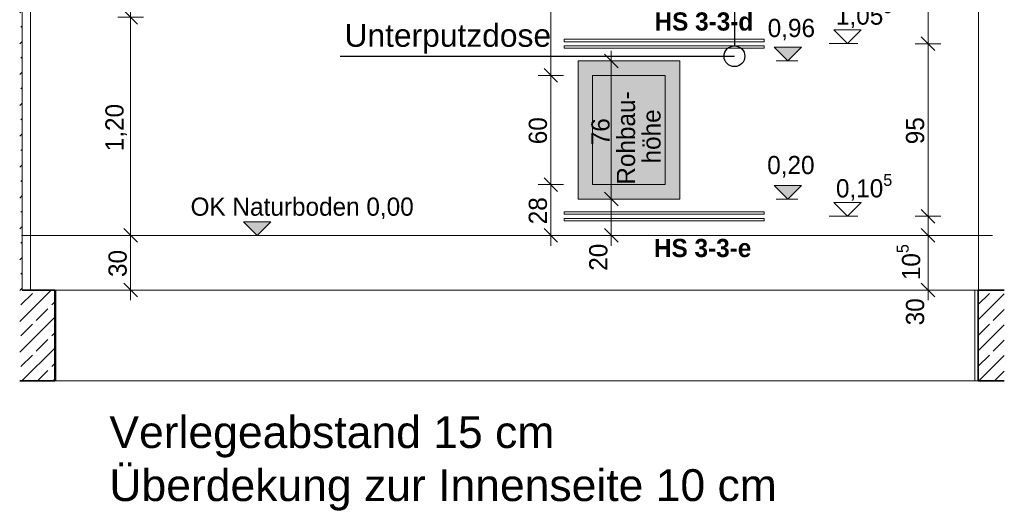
# Model space of a CAD drawing. Extents: x -22247 to 536407, y -187892 to 17509.
# Tile 46 of 75: x 355704 to 361117, y -186492 to -183789. Entities that reach past the tile are written whole.
import ezdxf
from ezdxf.lldxf.tags import DXFTag

# ---------------------------------------------------------------- set-up
doc = ezdxf.new("R2010")
doc.units = 0
doc.header["$LTSCALE"] = 50
doc.layers.get('0').update_dxf_attribs({"lineweight": 25})
for name, color, linetype, lineweight in [('01 Bemaßung einbauteile', 7, 'Continuous', 25), ('01AFU Allgemein Bemaßung', 7, 'Continuous', 25), ('20 Außenwände', 7, 'Continuous', 25), ('20 Dach Stb-Decke', 7, 'Continuous', 25), ('20 Einbauteile - Halfenschienen', 7, 'Continuous', 25), ('20 Fundament', 7, 'Continuous', 25), ('H_Text', 7, 'Continuous', 25), ('X_Text', 7, 'Continuous', 25)]:
    doc.layers.add(name, color=color, linetype=linetype, lineweight=lineweight)
doc.layers.add('E_Elektroinstallation', color=2, linetype='Continuous', lineweight=25, true_color=0xffff00)
doc.styles.add('ERSTELLTER_STIL_2', font='GOTHIC.TTF')
doc.styles.add('ERSTELLTER_STIL_3', font='txt')
doc.styles.get("Standard").update_dxf_attribs({"font": 'txt.shx'})
tags = doc.linetypes.add('Strichlinie eng', pattern=[0.46, 0.3, -0.16]).pattern_tags.tags
tags[6:7] = [DXFTag(74, 4), DXFTag(75, 0), DXFTag(340, '0'), DXFTag(46, 1.0), DXFTag(50, 0.0), DXFTag(44, 0.0), DXFTag(45, 0.0)]
tags[4:5] = [DXFTag(74, 4), DXFTag(75, 0), DXFTag(340, '0'), DXFTag(46, 1.0), DXFTag(50, 0.0), DXFTag(44, 0.0), DXFTag(45, 0.0)]
tags = doc.linetypes.add('Untersicht', pattern=[0.4, 0.3, -0.1]).pattern_tags.tags
tags[6:7] = [DXFTag(74, 4), DXFTag(75, 0), DXFTag(340, '0'), DXFTag(46, 1.0), DXFTag(50, 0.0), DXFTag(44, 0.0), DXFTag(45, 0.0)]
tags[4:5] = [DXFTag(74, 4), DXFTag(75, 0), DXFTag(340, '0'), DXFTag(46, 1.0), DXFTag(50, 0.0), DXFTag(44, 0.0), DXFTag(45, 0.0)]
pattern_1 = [(45, (357365.03, -184975.84), (-84.8528, 84.8528), []), (45, (357322.6, -184933.41), (-84.8528, 84.8528), [90, -30])]

# ---------------------------------------------------------------- blocks, each defined once
blk = doc.blocks.new('-D159')
at = {"layer": '01AFU Allgemein Bemaßung', "color": 7, "linetype": 'Continuous', "lineweight": 13, "ltscale": 0.00028561}
for p, q in [((358.5865, -184.6583), (358.6615, -184.7333)), ((358.6943, -184.6958), (358.5537, -184.6958)), ((358.624, -184.9758), (358.624, -184.6958)), ((358.5865, -184.9383), (358.6615, -185.0133)), ((358.6943, -184.9758), (358.5537, -184.9758)), ((358.624, -185.0321), (358.624, -184.9758))]:
    blk.add_line(p, q, dxfattribs=at)
at = {"layer": '01AFU Allgemein Bemaßung', "color": 7, "lineweight": 13, "ltscale": 0.00028561, "insert": (358.604, -184.9141), "char_height": 0.1, "attachment_point": 7, "rotation": 90, "style": 'ERSTELLTER_STIL_2'}
blk.add_mtext('\\A1;{\\pql;\\fCentury Gothic|b0|i0|c0|p0;\\W1.000000;28}', dxfattribs=at)
blk = doc.blocks.new('-D160')
at = {"layer": '01AFU Allgemein Bemaßung', "color": 7, "linetype": 'Continuous', "lineweight": 13, "ltscale": 0.00028561}
for p, q in [((358.5865, -184.0583), (358.6615, -184.1333)), ((358.6943, -184.0958), (358.5537, -184.0958)), ((358.624, -184.6958), (358.624, -184.0958)), ((358.5865, -184.6583), (358.6615, -184.7333)), ((358.6943, -184.6958), (358.5537, -184.6958))]:
    blk.add_line(p, q, dxfattribs=at)
at = {"layer": '01AFU Allgemein Bemaßung', "color": 7, "lineweight": 13, "ltscale": 0.00028561, "insert": (358.604, -184.4741), "char_height": 0.1, "attachment_point": 7, "rotation": 90, "style": 'ERSTELLTER_STIL_2'}
blk.add_mtext('\\A1;{\\pql;\\fCentury Gothic|b0|i0|c0|p0;\\W1.000000;60}', dxfattribs=at)
blk = doc.blocks.new('-D161')
at = {"layer": '01AFU Allgemein Bemaßung', "color": 7, "linetype": 'Continuous', "lineweight": 13, "ltscale": 0.00028561}
for p, q in [((358.6943, -182.8758), (358.5537, -182.8758)), ((358.5865, -182.8383), (358.6615, -182.9133)), ((358.624, -184.0958), (358.624, -182.8758)), ((358.5865, -184.0583), (358.6615, -184.1333)), ((358.6943, -184.0958), (358.5537, -184.0958))]:
    blk.add_line(p, q, dxfattribs=at)
at = {"layer": '01AFU Allgemein Bemaßung', "color": 7, "lineweight": 13, "ltscale": 0.00028561, "insert": (358.604, -183.6227), "char_height": 0.1, "attachment_point": 7, "rotation": 90, "style": 'ERSTELLTER_STIL_2'}
blk.add_mtext('\\A1;{\\pql;\\fCentury Gothic|b0|i0|c0|p0;\\W1.000000;1,22}', dxfattribs=at)
blk = doc.blocks.new('-D165')
at = {"layer": '01 Bemaßung einbauteile', "color": 200, "linetype": 'Continuous', "lineweight": 18, "ltscale": 0.00105, "true_color": 0xd600ff}
for p, q in [((356.2764, -184.9383), (356.3514, -185.0133)), ((356.3842, -184.9758), (356.2436, -184.9758)), ((356.3139, -185.2758), (356.3139, -184.9758)), ((356.2764, -185.2383), (356.3514, -185.3133)), ((356.3842, -185.2758), (356.2436, -185.2758)), ((356.3139, -185.3321), (356.3139, -185.2758))]:
    blk.add_line(p, q, dxfattribs=at)
at = {"layer": '01 Bemaßung einbauteile', "color": 200, "lineweight": 18, "ltscale": 0.00105, "true_color": 0xd600ff, "insert": (356.2939, -185.2041), "char_height": 0.1, "attachment_point": 7, "rotation": 90, "style": 'ERSTELLTER_STIL_2'}
blk.add_mtext('\\A1;{\\pql;\\fCentury Gothic|b0|i0|c0|p0;\\W1.000000;30}', dxfattribs=at)
blk = doc.blocks.new('-D166')
at = {"layer": '01 Bemaßung einbauteile', "color": 200, "linetype": 'Continuous', "lineweight": 18, "ltscale": 0.00105, "true_color": 0xd600ff}
for p, q in [((356.2764, -183.7383), (356.3514, -183.8133)), ((356.3842, -183.7758), (356.2436, -183.7758)), ((356.3139, -184.9758), (356.3139, -183.7758)), ((356.2764, -184.9383), (356.3514, -185.0133)), ((356.3842, -184.9758), (356.2436, -184.9758))]:
    blk.add_line(p, q, dxfattribs=at)
at = {"layer": '01 Bemaßung einbauteile', "color": 200, "lineweight": 18, "ltscale": 0.00105, "true_color": 0xd600ff, "insert": (356.2939, -184.5127), "char_height": 0.1, "attachment_point": 7, "rotation": 90, "style": 'ERSTELLTER_STIL_2'}
blk.add_mtext('\\A1;{\\pql;\\fCentury Gothic|b0|i0|c0|p0;\\W1.000000;1,20}', dxfattribs=at)
blk = doc.blocks.new('-D167')
at = {"layer": '01 Bemaßung einbauteile', "color": 200, "linetype": 'Continuous', "lineweight": 18, "ltscale": 0.00105, "true_color": 0xd600ff}
for p, q in [((356.2764, -181.7383), (356.3514, -181.8133)), ((356.3842, -181.7758), (356.2436, -181.7758)), ((356.3139, -183.7758), (356.3139, -181.7758)), ((356.2764, -183.7383), (356.3514, -183.8133)), ((356.3842, -183.7758), (356.2436, -183.7758))]:
    blk.add_line(p, q, dxfattribs=at)
at = {"layer": '01 Bemaßung einbauteile', "color": 200, "lineweight": 18, "ltscale": 0.00105, "true_color": 0xd600ff, "insert": (356.2939, -182.9127), "char_height": 0.1, "attachment_point": 7, "rotation": 90, "style": 'ERSTELLTER_STIL_2'}
blk.add_mtext('\\A1;{\\pql;\\fCentury Gothic|b0|i0|c0|p0;\\W1.000000;2,00}', dxfattribs=at)
blk = doc.blocks.new('-D169')
at = {"layer": '01 Bemaßung einbauteile', "color": 200, "linetype": 'Continuous', "lineweight": 18, "ltscale": 0.00105, "true_color": 0xd600ff}
for p, q in [((360.66, -184.9383), (360.735, -185.0133)), ((360.7678, -184.9758), (360.6272, -184.9758)), ((360.6975, -185.2758), (360.6975, -184.9758)), ((360.66, -185.2383), (360.735, -185.3133)), ((360.7678, -185.2758), (360.6272, -185.2758)), ((360.6975, -185.3321), (360.6975, -185.2758))]:
    blk.add_line(p, q, dxfattribs=at)
at = {"layer": '01 Bemaßung einbauteile', "color": 200, "lineweight": 18, "ltscale": 0.00105, "true_color": 0xd600ff, "char_height": 0.1, "attachment_point": 7, "rotation": 90, "style": 'ERSTELLTER_STIL_2'}
for s, insert in [('\\A1;{\\pql;\\fCentury Gothic|b0|i0|c0|p0;\\W1.000000;10\\fCentury Gothic|b0|i0|c0|p0;\\W1.000000;\\A1{\\H.66x;\\S5^  ;}}', (360.6833, -185.2215)), ('\\A1;{\\pql;\\fCentury Gothic|b0|i0|c0|p0;\\W1.000000;30}', (360.6775, -185.4698))]:
    blk.add_mtext(s, dxfattribs=dict(at, insert=insert))
blk = doc.blocks.new('-D170')
at = {"layer": '01 Bemaßung einbauteile', "color": 200, "linetype": 'Continuous', "lineweight": 18, "ltscale": 0.00105, "true_color": 0xd600ff}
for p, q in [((360.7678, -184.8703), (360.6272, -184.8703)), ((360.66, -184.8328), (360.735, -184.9078)), ((360.6975, -184.9758), (360.6975, -184.8703)), ((360.66, -184.9383), (360.735, -185.0133)), ((360.7678, -184.9758), (360.6272, -184.9758))]:
    blk.add_line(p, q, dxfattribs=at)
blk = doc.blocks.new('-D171')
at = {"layer": '01 Bemaßung einbauteile', "color": 200, "linetype": 'Continuous', "lineweight": 18, "ltscale": 0.00105, "true_color": 0xd600ff}
for p, q in [((360.66, -183.8838), (360.735, -183.9588)), ((360.7678, -183.9213), (360.6272, -183.9213)), ((360.6975, -184.8703), (360.6975, -183.9213)), ((360.7678, -184.8703), (360.6272, -184.8703)), ((360.66, -184.8328), (360.735, -184.9078))]:
    blk.add_line(p, q, dxfattribs=at)
at = {"layer": '01 Bemaßung einbauteile', "color": 200, "lineweight": 18, "ltscale": 0.00105, "true_color": 0xd600ff, "insert": (360.6775, -184.4741), "char_height": 0.1, "attachment_point": 7, "rotation": 90, "style": 'ERSTELLTER_STIL_2'}
blk.add_mtext('\\A1;{\\pql;\\fCentury Gothic|b0|i0|c0|p0;\\W1.000000;95}', dxfattribs=at)
blk = doc.blocks.new('-D172')
at = {"layer": '01 Bemaßung einbauteile', "color": 200, "linetype": 'Continuous', "lineweight": 18, "ltscale": 0.00105, "true_color": 0xd600ff}
for p, q in [((360.66, -183.2476), (360.735, -183.3226)), ((360.7678, -183.2851), (360.6272, -183.2851)), ((360.6975, -183.9213), (360.6975, -183.2851)), ((360.66, -183.8838), (360.735, -183.9588)), ((360.7678, -183.9213), (360.6272, -183.9213))]:
    blk.add_line(p, q, dxfattribs=at)
at = {"layer": '01 Bemaßung einbauteile', "color": 200, "lineweight": 18, "ltscale": 0.00105, "true_color": 0xd600ff, "insert": (360.6833, -183.7073), "char_height": 0.1, "attachment_point": 7, "rotation": 90, "style": 'ERSTELLTER_STIL_2'}
blk.add_mtext('\\A1;{\\pql;\\fCentury Gothic|b0|i0|c0|p0;\\W1.000000;63\\fCentury Gothic|b0|i0|c0|p0;\\W1.000000;\\A1{\\H.66x;\\S5^  ;}}', dxfattribs=at)
blk = doc.blocks.new('-D175')
at = {"layer": '01AFU Allgemein Bemaßung', "color": 7, "linetype": 'Continuous', "lineweight": 13, "ltscale": 0.00028561}
for p, q in [((359.0265, -184.7758), (358.8859, -184.7758)), ((358.9187, -184.7383), (358.9937, -184.8133)), ((358.9562, -184.9758), (358.9562, -184.7758)), ((358.9187, -184.9383), (358.9937, -185.0133)), ((359.0265, -184.9758), (358.8859, -184.9758)), ((358.9562, -185.0321), (358.9562, -184.9758))]:
    blk.add_line(p, q, dxfattribs=at)
at = {"layer": '01AFU Allgemein Bemaßung', "color": 7, "lineweight": 13, "ltscale": 0.00028561, "insert": (358.9362, -185.1698), "char_height": 0.1, "attachment_point": 7, "rotation": 90, "style": 'ERSTELLTER_STIL_2'}
blk.add_mtext('\\A1;{\\pql;\\fCentury Gothic|b0|i0|c0|p0;\\W1.000000;20}', dxfattribs=at)
blk = doc.blocks.new('-D176')
at = {"layer": '01AFU Allgemein Bemaßung', "color": 7, "linetype": 'Continuous', "lineweight": 13, "ltscale": 0.00028561}
for p, q in [((358.9562, -184.0158), (358.9562, -183.9596)), ((359.0265, -184.0158), (358.8859, -184.0158)), ((358.9937, -184.0533), (358.9187, -183.9783)), ((358.9562, -184.7758), (358.9562, -184.0158)), ((359.0265, -184.7758), (358.8859, -184.7758)), ((358.9187, -184.7383), (358.9937, -184.8133))]:
    blk.add_line(p, q, dxfattribs=at)
at = {"layer": '01AFU Allgemein Bemaßung', "color": 7, "lineweight": 13, "ltscale": 0.00028561, "char_height": 0.1, "attachment_point": 7, "rotation": 90, "style": 'ERSTELLTER_STIL_2'}
for s, insert in [('\\A1;{\\pql;\\fCentury Gothic|b0|i0|c0|p0;\\W1.000000;Rohbau-}', (359.0883, -184.6964)), ('\\A1;{\\pql;\\fCentury Gothic|b0|i0|c0|p0;\\W1.000000;höhe}', (359.2283, -184.5798)), ('\\A1;{\\pql;\\fCentury Gothic|b0|i0|c0|p0;\\W1.000000;76}', (358.9483, -184.4798))]:
    blk.add_mtext(s, dxfattribs=dict(at, insert=insert))

msp = doc.modelspace()

# ---------------------------------------------------------------- hatches: boundary and pattern name
at = {"linetype": 'Continuous', "lineweight": 0, "ltscale": 0.00028561, "true_color": 0xa8a8a8}
msp.add_hatch(color=253, dxfattribs=at).paths.add_polyline_path([(359333.4, -184775.8), (359333.4, -184015.8), (358773.4, -184015.8), (358773.4, -184775.8)])
at = {"layer": '01AFU Allgemein Bemaßung', "linetype": 'Continuous', "lineweight": 13, "ltscale": 0.00028561}
for points in [[(359926, -184015.8), (360001, -183940.8), (359851, -183940.8)], [(359926, -184775.8), (360001, -184700.8), (359851, -184700.8)], [(357010.3, -184975.8), (357085.3, -184900.8), (356935.3, -184900.8)]]:
    msp.add_hatch(color=7, dxfattribs=at).paths.add_polyline_path(points)
at = {"layer": '20 Außenwände', "linetype": 'Continuous', "lineweight": 13, "ltscale": 0.00028561, "true_color": 0x000100}
h = msp.add_hatch(dxfattribs=at)
h.set_pattern_fill('Beton_Stahlbeton_0004', color=98, scale=1000, style=0, pattern_type=2)
h.set_pattern_definition(pattern_1)
h.paths.add_polyline_path([(355717.3, -185275.8), (355717.3, -180305.8), (355704.4, -180305.8), (355704.4, -185275.8)])
at = {"layer": '20 Fundament', "linetype": 'Continuous', "lineweight": 13, "ltscale": 0.00028561, "true_color": 0x000100}
h = msp.add_hatch(dxfattribs=at)
h.set_pattern_fill('Beton_Stahlbeton_0004', color=98, scale=1000, style=0, pattern_type=2)
h.set_pattern_definition(pattern_1)
h.paths.add_polyline_path([(355896.9, -185275.8), (355704.4, -185275.8), (355704.4, -185775.8), (355896.9, -185775.8)])
h = msp.add_hatch(dxfattribs=at)
h.set_pattern_fill('Beton_Stahlbeton_0004', color=98, scale=1000, style=0, pattern_type=2)
h.set_pattern_definition(pattern_1)
h.paths.add_polyline_path([(361116.7, -185275.8), (360973.4, -185275.8), (360973.4, -185775.8), (361116.7, -185775.8)])

# ---------------------------------------------------------------- linework, layer by layer
at = {"color": 7, "linetype": 'Continuous', "lineweight": 13, "ltscale": 0.00028561}
msp.add_lwpolyline([(359333.4, -184775.8), (359333.4, -184015.8), (358773.4, -184015.8), (358773.4, -184775.8)], close=True, dxfattribs=at)
at = {"layer": '01 Bemaßung einbauteile', "color": 200, "linetype": 'Continuous', "lineweight": 18, "ltscale": 0.00105, "true_color": 0xd600ff}
for p, q in [((360254.4, -183920.7), (360179.4, -183845.7)), ((360179.4, -183845.7), (360329.4, -183845.7)), ((360329.4, -183845.7), (360254.4, -183920.7)), ((360254.4, -183920.7), (360154.4, -183920.7)), ((360254.4, -183920.7), (360310.7, -183920.7)), ((360254.4, -184870.3), (360179.4, -184795.3)), ((360179.4, -184795.3), (360329.4, -184795.3)), ((360329.4, -184795.3), (360254.4, -184870.3)), ((360254.4, -184870.3), (360154.4, -184870.3)), ((360254.4, -184870.3), (360310.7, -184870.3))]:
    msp.add_line(p, q, dxfattribs=at)
at = {"layer": '01AFU Allgemein Bemaßung', "color": 7, "linetype": 'Continuous', "lineweight": 13, "ltscale": 0.00028561}
for p, q in [((359926, -184015.8), (359851, -183940.8)), ((359851, -183940.8), (360001, -183940.8)), ((360001, -183940.8), (359926, -184015.8)), ((359926, -184015.8), (359862.6, -184015.8)), ((359926, -184015.8), (359982.2, -184015.8)), ((359926, -184775.8), (359851, -184700.8)), ((359851, -184700.8), (360001, -184700.8)), ((360001, -184700.8), (359926, -184775.8)), ((359926, -184775.8), (359862.6, -184775.8)), ((359926, -184775.8), (359982.2, -184775.8)), ((357010.3, -184975.8), (356935.3, -184900.8)), ((356935.3, -184900.8), (357085.3, -184900.8)), ((357085.3, -184900.8), (357010.3, -184975.8)), ((357010.3, -184975.8), (356926.1, -184975.8)), ((357010.3, -184975.8), (357066.5, -184975.8))]:
    msp.add_line(p, q, dxfattribs=at)
at = {"layer": '20 Außenwände', "color": 7, "linetype": 'Continuous', "lineweight": 18, "ltscale": 0.00105}
for p, q in [((355717.3, -180305.8), (355717.3, -185275.8)), ((355763.5, -180305.8), (355763.5, -185275.8)), ((360975.7, -180305.8), (360975.7, -185275.8)), ((358853.4, -184095.7), (359253.4, -184095.7)), ((358853.4, -184695.7), (358853.4, -184095.7)), ((359253.4, -184095.7), (359253.4, -184695.7)), ((359253.4, -184695.7), (358853.4, -184695.7))]:
    msp.add_line(p, q, dxfattribs=at)
at = {"layer": '20 Außenwände', "color": 7, "linetype": 'Strichlinie eng', "lineweight": 13, "ltscale": 7.14025e-05}
msp.add_lwpolyline([(359333.4, -184775.8), (358773.4, -184775.8), (358773.4, -184015.8), (359333.4, -184015.8)], close=True, dxfattribs=at)
at = {"layer": '20 Dach Stb-Decke', "color": 30, "linetype": 'Untersicht', "lineweight": 18, "ltscale": 0.00026244, "true_color": 0xff7300}
msp.add_line((361051, -184975.8), (355713.7, -184975.8), dxfattribs=at)
at = {"layer": '20 Einbauteile - Halfenschienen', "color": 200, "linetype": 'Continuous', "lineweight": 18, "ltscale": 0.00105, "true_color": 0xd600ff}
for p, q in [((359797.4, -183896.8), (358697.4, -183896.8)), ((358697.4, -183910.1), (358697.4, -183896.8)), ((359797.4, -183910.1), (358697.4, -183910.1)), ((359797.4, -183910.1), (359797.4, -183896.8)), ((358697.4, -183945.8), (358697.4, -183932.6)), ((359797.4, -183932.6), (358697.4, -183932.6)), ((359797.4, -183945.8), (358697.4, -183945.8)), ((359797.4, -183945.8), (359797.4, -183932.6)), ((359797.4, -184845.8), (358697.4, -184845.8)), ((358697.4, -184859.1), (358697.4, -184845.8)), ((359797.4, -184859.1), (358697.4, -184859.1)), ((358697.4, -184894.8), (358697.4, -184881.6)), ((359797.4, -184881.6), (358697.4, -184881.6)), ((359797.4, -184859.1), (359797.4, -184845.8)), ((359797.4, -184894.8), (359797.4, -184881.6)), ((359797.4, -184894.8), (358697.4, -184894.8))]:
    msp.add_line(p, q, dxfattribs=at)
at = {"layer": '20 Fundament', "color": 7, "linetype": 'Continuous', "lineweight": 35, "ltscale": 0.015006}
for p, q in [((355896.9, -185275.8), (355717.3, -185275.8)), ((355896.9, -185275.8), (355896.9, -185775.8)), ((360973.4, -185275.8), (360973.4, -185775.8)), ((361116.7, -185275.8), (360973.4, -185275.8)), ((355896.9, -185775.8), (355704.4, -185775.8)), ((361116.7, -185775.8), (360973.4, -185775.8))]:
    msp.add_line(p, q, dxfattribs=at)
at = {"layer": '20 Fundament', "color": 7, "linetype": 'Continuous', "lineweight": 18, "ltscale": 0.00105}
for p, q in [((355902.7, -185275.8), (355896.9, -185275.8)), ((360953.9, -185275.8), (355902.7, -185275.8)), ((355902.7, -185275.8), (355902.7, -185775.8)), ((360953.9, -185275.8), (360953.9, -185775.8)), ((360953.9, -185275.8), (360973.4, -185275.8)), ((355902.7, -185775.8), (355896.9, -185775.8)), ((360953.9, -185775.8), (355902.7, -185775.8)), ((360953.9, -185775.8), (360973.4, -185775.8))]:
    msp.add_line(p, q, dxfattribs=at)
at = {"layer": 'E_Elektroinstallation', "ltscale": 0.000937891}
msp.add_line((359633.3, -180344.6), (359633.3, -183933.3), dxfattribs=at)
at = {"layer": 'E_Elektroinstallation', "ltscale": 0.0625}
msp.add_circle((359633.3, -183990.4), 57.1, dxfattribs=at)
at = {"layer": 'X_Text', "ltscale": 0.000937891}
msp.add_line((357465.9, -183990.4), (359633.3, -183990.4), dxfattribs=at)

# ---------------------------------------------------------------- block references
at = {"layer": '01 Bemaßung einbauteile', "color": 200, "linetype": 'Continuous', "lineweight": 18, "ltscale": 0.00105, "true_color": 0xd600ff, "xscale": 1000, "yscale": 1000, "zscale": 1000}
for name in ['-D167', '-D172', '-D166', '-D171', '-D169', '-D170', '-D165']:
    msp.add_blockref(name, (0, 0), dxfattribs=at)
at = {"layer": '01AFU Allgemein Bemaßung', "color": 7, "linetype": 'Continuous', "lineweight": 13, "ltscale": 0.00028561, "xscale": 1000, "yscale": 1000, "zscale": 1000}
for name in ['-D161', '-D176', '-D160', '-D159', '-D175']:
    msp.add_blockref(name, (0, 0), dxfattribs=at)

# ---------------------------------------------------------------- texts
at = {"layer": '01 Bemaßung einbauteile', "color": 200, "lineweight": 18, "ltscale": 0.00105, "true_color": 0xd600ff, "char_height": 100, "attachment_point": 7, "style": 'ERSTELLTER_STIL_2'}
for s, insert in [('\\A1;{\\fCentury Gothic|b0|i0|c0|p0;\\W1;1,05\\fCentury Gothic|b0|i0|c0|p0;\\W1;\\A1;{\\H0.66x;\\S5^  ;}}', (360191.2, -183845.8)), ('\\A1;{\\fCentury Gothic|b0|i0|c0|p0;\\W1;0,10\\fCentury Gothic|b0|i0|c0|p0;\\W1;\\A1;{\\H0.66x;\\S5^  ;}}', (360191.2, -184795.5))]:
    msp.add_mtext(s, dxfattribs=dict(at, insert=insert))
at = {"layer": '01 Bemaßung einbauteile', "color": 7, "linetype": 'Continuous', "lineweight": 13, "ltscale": 0.00028561, "char_height": 100, "attachment_point": 8, "style": 'ERSTELLTER_STIL_3'}
for s, insert in [('\\A1;{\\fCentury Gothic|b1|i0|c0|p0;\\W1;HS 3-3-d}', (359465.3, -183850.7)), ('\\A1;{\\fCentury Gothic|b1|i0|c0|p0;\\W1;HS 3-3-e}', (359458.5, -185096.1))]:
    msp.add_mtext(s, dxfattribs=dict(at, insert=insert))
at = {"layer": '01AFU Allgemein Bemaßung', "color": 7, "lineweight": 13, "ltscale": 0.00028561, "char_height": 100, "attachment_point": 7, "style": 'ERSTELLTER_STIL_2'}
for s, insert in [('\\A1;{\\fCentury Gothic|b0|i0|c0|p0;\\W1;0,96}', (359816.1, -183903.3)), ('\\A1;{\\fCentury Gothic|b0|i0|c0|p0;\\W1;0,20}', (359813.4, -184657)), ('\\A1;{\\fCentury Gothic|b0|i0|c0|p0;\\W1;OK Naturboden 0,00}', (356643.7, -184885.8))]:
    msp.add_mtext(s, dxfattribs=dict(at, insert=insert))
at = {"layer": 'H_Text', "ltscale": 0.000976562, "insert": (356197.3, -185969.3), "char_height": 175, "width": 189000, "attachment_point": 1}
msp.add_mtext('\\fArial|b0|i0|c0|p34;Verlegeabstand 15 cm \\PÜberdekung zur Innenseite 10 cm ', dxfattribs=at)
at = {"layer": 'X_Text', "ltscale": 0.000244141, "insert": (357489.8, -183813.1), "char_height": 125, "width": 1997.778, "attachment_point": 1}
msp.add_mtext('\\fArial|b0|i0|c0|p34;Unterputzdose\\P', dxfattribs=at)

doc.saveas('drawing.dxf')
